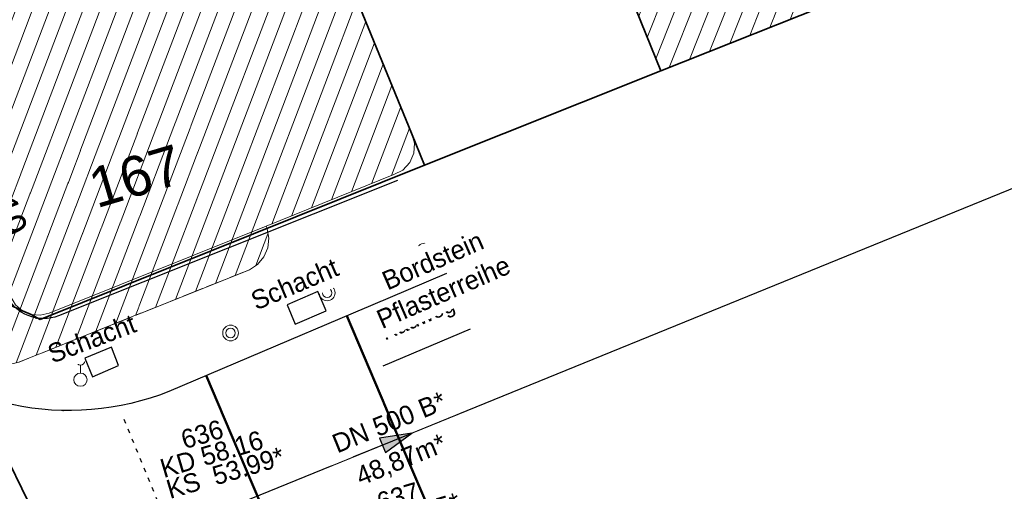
# Model space of a CAD drawing. Header units: metres. Extents: x 32365810 to 32367010, y 5620411 to 5622366.
# Tile 184 of 198: x 32366291 to 32366314, y 5622160 to 5622171. Entities that reach past the tile are written whole.
import ezdxf

# ---------------------------------------------------------------- set-up
doc = ezdxf.new("R2010")
doc.units = ezdxf.units.M
for name, pattern in [('1000.100', [0]), ('1000.212', [0.25, 0.1, -0.15]), ('1000.213', [4.5, 2.25, -2.25]), ('1000.214', [0]), ('1000.300', [0]), ('1600.1047', [0]), ('1600.2028', [0]), ('1600.2305', [0.75, 0.5, 0, 0, -0.25]), ('1600.2505', [0]), ('1600.2507', [0])]:
    doc.linetypes.add(name, pattern=pattern)
doc.layers.get('0').update_dxf_attribs({"color": 1, "linetype": 'CONTINUOUS'})
for name, color, linetype in [('Beschriftung Kanalbestand (AMT 66)', 7, 'CONTINUOUS'), ('Beschriftung Topographie', 7, 'CONTINUOUS'), ('Fahrbahnmarkierung', 7, 'CONTINUOUS'), ('Flurstücke_Grenzpunkte', 11, 'CONTINUOUS'), ('Gebäude', 31, 'CONTINUOUS'), ('Lagebezeichnungen', 12, 'CONTINUOUS'), ('Leitungen Kanalbestand (AMT 66)', 7, 'CONTINUOUS'), ('Symbole Topographie', 7, 'CONTINUOUS'), ('Topographie_ örtl. Aufnahme', 7, 'CONTINUOUS')]:
    doc.layers.add(name, color=color, linetype=linetype)
doc.styles.add('Beschriftung Fahrbahnmarkierung_ grau', font='Century Gothic.ttf')
doc.styles.add('Beschriftung Topographie_ blau', font='Century Gothic.ttf')
doc.styles.add('Flurstücksnummer - K 10 700', font='Arial.ttf')
doc.styles.add('Hausnummern NRW', font='Arial.ttf', dxfattribs={"width": 0.85})
doc.styles.add('Kanal Mischwasser_ Beschriftung allgemein_ dünn_ lila', font='Century Gothic.ttf')
doc.styles.add('Kanal_ Höhe_ NHN (Deckel_Sohle)_ lila', font='Century Gothic.ttf')
doc.styles.add('Koordinaten der Kartenecken - N 6 380', font='Arial.ttf')

# ---------------------------------------------------------------- blocks, each defined once
blk = doc.blocks.new('S1000.431', base_point=(0, -0.36))
at = {"color": 0, "lineweight": -2}
blk.add_line((0, -0.22), (0, -0.05), dxfattribs=at)
for centre, radius in [((0, 0.41), 0.09), ((0, 0.225), 0.09), ((0, 0.04), 0.09), ((0, -0.36), 0.14)]:
    blk.add_circle(centre, radius, dxfattribs=at)
blk = doc.blocks.new('S1000.451')
at = {"color": 0, "lineweight": -2}
for radius in [0.5, 0.3]:
    blk.add_circle((0, 0), radius, dxfattribs=at)
blk = doc.blocks.new('O145')
at = {"layer": 'Gebäude', "color": 7, "linetype": '1600.2507', "lineweight": 18}
for p, q in [((32366285.529, 5622171.89), (32366283.706, 5622171.074)), ((32366287.409, 5622167.293), (32366285.529, 5622171.89)), ((32366283.706, 5622171.074), (32366285.711, 5622166.07)), ((32366288.992, 5622167.946), (32366287.409, 5622167.293)), ((32366290.407, 5622164.415), (32366288.992, 5622167.946)), ((32366287.68, 5622165.951), (32366287.496, 5622166.325)), ((32366287.496, 5622166.325), (32366287.833, 5622166.013)), ((32366287.833, 5622166.013), (32366288.43, 5622166.254)), ((32366288.43, 5622166.254), (32366289.621, 5622163.281)), ((32366285.711, 5622166.07), (32366285.848, 5622165.843)), ((32366296.474, 5622166.091), (32366291.319, 5622164.026)), ((32366296.497, 5622166.035), (32366296.474, 5622166.091)), ((32366296.538, 5622165.807), (32366296.497, 5622166.035)), ((32366285.848, 5622165.843), (32366286.048, 5622165.669)), ((32366286.815, 5622165.601), (32366287.68, 5622165.951)), ((32366296.512, 5622165.577), (32366296.538, 5622165.807)), ((32366286.048, 5622165.669), (32366286.292, 5622165.566)), ((32366286.292, 5622165.566), (32366286.556, 5622165.542)), ((32366286.556, 5622165.542), (32366286.815, 5622165.601)), ((32366296.421, 5622165.365), (32366296.512, 5622165.577)), ((32366296.272, 5622165.187), (32366296.421, 5622165.365)), ((32366290.597, 5622162.863), (32366296.079, 5622165.06)), ((32366296.079, 5622165.06), (32366296.272, 5622165.187)), ((32366290.519, 5622164.226), (32366290.407, 5622164.415)), ((32366290.684, 5622164.081), (32366290.519, 5622164.226)), ((32366290.886, 5622163.995), (32366290.684, 5622164.081)), ((32366291.105, 5622163.976), (32366290.886, 5622163.995)), ((32366291.319, 5622164.026), (32366291.105, 5622163.976)), ((32366289.621, 5622163.281), (32366289.741, 5622163.079)), ((32366289.741, 5622163.079), (32366289.918, 5622162.924)), ((32366289.918, 5622162.924), (32366290.134, 5622162.831)), ((32366290.134, 5622162.831), (32366290.368, 5622162.81)), ((32366290.368, 5622162.81), (32366290.597, 5622162.863))]:
    blk.add_line(p, q, dxfattribs=at)
blk = doc.blocks.new('O516')
at = {"layer": 'Gebäude', "color": 7, "linetype": '1600.2305', "lineweight": 18}
for p, q in [((32366285.711, 5622166.07), (32366283.706, 5622171.074)), ((32366288.43, 5622166.254), (32366287.833, 5622166.013)), ((32366289.621, 5622163.281), (32366288.43, 5622166.254)), ((32366285.848, 5622165.843), (32366285.711, 5622166.07)), ((32366287.833, 5622166.013), (32366287.68, 5622165.951)), ((32366296.474, 5622166.091), (32366296.497, 5622166.035)), ((32366296.497, 5622166.035), (32366296.538, 5622165.807)), ((32366286.048, 5622165.669), (32366285.848, 5622165.843)), ((32366287.68, 5622165.951), (32366286.815, 5622165.601)), ((32366296.538, 5622165.807), (32366296.512, 5622165.577)), ((32366286.292, 5622165.566), (32366286.048, 5622165.669)), ((32366286.556, 5622165.542), (32366286.292, 5622165.566)), ((32366286.815, 5622165.601), (32366286.556, 5622165.542)), ((32366296.512, 5622165.577), (32366296.421, 5622165.365)), ((32366296.421, 5622165.365), (32366296.272, 5622165.187)), ((32366296.079, 5622165.06), (32366290.597, 5622162.863)), ((32366296.272, 5622165.187), (32366296.079, 5622165.06)), ((32366289.741, 5622163.079), (32366289.621, 5622163.281)), ((32366289.918, 5622162.924), (32366289.741, 5622163.079)), ((32366290.134, 5622162.831), (32366289.918, 5622162.924)), ((32366290.368, 5622162.81), (32366290.134, 5622162.831)), ((32366290.597, 5622162.863), (32366290.368, 5622162.81))]:
    blk.add_line(p, q, dxfattribs=at)
blk = doc.blocks.new('O802')
at = {"layer": 'Flurstücke_Grenzpunkte', "color": 7, "linetype": '1600.2028', "lineweight": 35}
for p, q in [((32366296.455, 5622176.79), (32366292.43, 5622174.985)), ((32366296.91, 5622175.679), (32366296.455, 5622176.79)), ((32366298.647, 5622171.437), (32366296.91, 5622175.679)), ((32366292.43, 5622174.985), (32366285.529, 5622171.89)), ((32366285.529, 5622171.89), (32366287.496, 5622166.325)), ((32366299.931, 5622168.303), (32366298.647, 5622171.437)), ((32366300.239, 5622167.548), (32366299.931, 5622168.303)), ((32366291.107, 5622163.877), (32366300.239, 5622167.548)), ((32366287.496, 5622166.325), (32366287.833, 5622166.013)), ((32366287.833, 5622166.013), (32366288.032, 5622165.828)), ((32366288.032, 5622165.828), (32366288.597, 5622165.364)), ((32366288.597, 5622165.364), (32366289.189, 5622164.935)), ((32366289.189, 5622164.935), (32366289.806, 5622164.544)), ((32366289.806, 5622164.544), (32366290.447, 5622164.19)), ((32366290.447, 5622164.19), (32366290.684, 5622164.081)), ((32366290.684, 5622164.081), (32366290.886, 5622163.995)), ((32366290.886, 5622163.995), (32366291.107, 5622163.877))]:
    blk.add_line(p, q, dxfattribs=at)
at = {"layer": 'Flurstücke_Grenzpunkte', "color": 7, "lineweight": 18, "insert": (32366293.510716, 5622166.818361), "char_height": 0.95, "attachment_point": 8, "rotation": 16.5125935, "line_spacing_factor": 0.69, "style": 'Flurstücksnummer - K 10 700', "bg_fill": 2}
blk.add_mtext('167', dxfattribs=at)
blk = doc.blocks.new('O1450')
at = {"layer": 'Flurstücke_Grenzpunkte', "color": 7, "linetype": '1600.2028', "lineweight": 35}
for p, q in [((32366312.572, 5622172.461), (32366305.853, 5622169.784)), ((32366305.853, 5622169.784), (32366300.239, 5622167.548)), ((32366291.107, 5622163.877), (32366300.239, 5622167.548)), ((32366287.68, 5622165.951), (32366296.254, 5622148.487)), ((32366290.447, 5622164.19), (32366290.684, 5622164.081)), ((32366290.684, 5622164.081), (32366290.886, 5622163.995)), ((32366290.886, 5622163.995), (32366291.107, 5622163.877))]:
    blk.add_line(p, q, dxfattribs=at)
blk = doc.blocks.new('O1529')
at = {"layer": 'Flurstücke_Grenzpunkte', "color": 7, "linetype": '1600.2028', "lineweight": 35}
blk.add_line((32366287.68, 5622165.951), (32366296.254, 5622148.487), dxfattribs=at)
blk = doc.blocks.new('O1871')
at = {"layer": 'Flurstücke_Grenzpunkte', "color": 7, "linetype": '1600.2028', "lineweight": 35}
for p, q in [((32366300.099, 5622186.742), (32366305.247, 5622189.366)), ((32366305.247, 5622189.366), (32366308.238, 5622182.464)), ((32366300.49, 5622186.08), (32366300.099, 5622186.742)), ((32366300.49, 5622186.08), (32366300.728, 5622186.185)), ((32366300.728, 5622186.185), (32366303.595, 5622180.212)), ((32366308.238, 5622182.464), (32366308.299, 5622182.322)), ((32366308.299, 5622182.322), (32366312.572, 5622172.461)), ((32366303.595, 5622180.212), (32366301.948, 5622179.473)), ((32366301.948, 5622179.473), (32366304.299, 5622173.641)), ((32366304.299, 5622173.641), (32366305.853, 5622169.784)), ((32366312.572, 5622172.461), (32366305.853, 5622169.784))]:
    blk.add_line(p, q, dxfattribs=at)
at = {"layer": 'Flurstücke_Grenzpunkte', "color": 7, "lineweight": 18, "insert": (32366305.704, 5622176.416), "char_height": 0.95, "attachment_point": 8, "line_spacing_factor": 0.69, "style": 'Flurstücksnummer - K 10 700', "bg_fill": 2}
blk.add_mtext('85', dxfattribs=at)
blk = doc.blocks.new('O1875')
at = {"layer": 'Flurstücke_Grenzpunkte', "color": 7, "linetype": '1600.2028', "lineweight": 35}
for p, q in [((32366304.299, 5622173.641), (32366305.853, 5622169.784)), ((32366299.931, 5622168.303), (32366298.647, 5622171.437)), ((32366305.853, 5622169.784), (32366300.239, 5622167.548)), ((32366300.239, 5622167.548), (32366299.931, 5622168.303))]:
    blk.add_line(p, q, dxfattribs=at)
blk = doc.blocks.new('O2013')
at = {"layer": 'Gebäude', "color": 7, "linetype": '1600.2505', "lineweight": 18}
for p, q in [((32366308.299, 5622182.322), (32366303.595, 5622180.212)), ((32366312.572, 5622172.461), (32366308.299, 5622182.322)), ((32366303.595, 5622180.212), (32366301.948, 5622179.473)), ((32366301.948, 5622179.473), (32366304.299, 5622173.641)), ((32366304.299, 5622173.641), (32366305.853, 5622169.784)), ((32366305.853, 5622169.784), (32366312.572, 5622172.461))]:
    blk.add_line(p, q, dxfattribs=at)
at = {"layer": 'Lagebezeichnungen', "color": 7, "lineweight": 18, "insert": (32366309.012, 5622171.58), "char_height": 0.7, "attachment_point": 8, "rotation": 21.7377, "line_spacing_factor": 0.69, "style": 'Hausnummern NRW', "bg_fill": 2}
blk.add_mtext('5', dxfattribs=at)
at = {"layer": 'Lagebezeichnungen', "color": 7, "lineweight": 18, "insert": (32366308.591, 5622172.49), "char_height": 0.457, "attachment_point": 8, "rotation": 21.7377, "line_spacing_factor": 0.69, "style": 'Koordinaten der Kartenecken - N 6 380', "bg_fill": 2}
blk.add_mtext('5', dxfattribs=at)
blk = doc.blocks.new('O2030')
at = {"layer": 'Gebäude', "color": 7, "linetype": '1600.2505', "lineweight": 18}
for p, q in [((32366299.931, 5622168.303), (32366298.647, 5622171.437)), ((32366300.001, 5622168.071), (32366299.931, 5622168.303)), ((32366299.988, 5622167.829), (32366300.001, 5622168.071)), ((32366299.893, 5622167.606), (32366299.988, 5622167.829)), ((32366299.511, 5622167.319), (32366299.727, 5622167.429)), ((32366299.727, 5622167.429), (32366299.893, 5622167.606)), ((32366296.474, 5622166.091), (32366299.511, 5622167.319)), ((32366296.497, 5622166.035), (32366296.474, 5622166.091)), ((32366296.538, 5622165.807), (32366296.497, 5622166.035)), ((32366296.512, 5622165.577), (32366296.538, 5622165.807)), ((32366296.421, 5622165.365), (32366296.512, 5622165.577)), ((32366296.272, 5622165.187), (32366296.421, 5622165.365)), ((32366290.597, 5622162.863), (32366296.079, 5622165.06)), ((32366296.079, 5622165.06), (32366296.272, 5622165.187))]:
    blk.add_line(p, q, dxfattribs=at)
at = {"layer": 'Lagebezeichnungen', "color": 7, "lineweight": 18, "insert": (32366290.005158, 5622166.180379), "char_height": 0.7, "attachment_point": 8, "rotation": 292.2271127, "line_spacing_factor": 0.69, "style": 'Hausnummern NRW', "bg_fill": 2}
blk.add_mtext('19', dxfattribs=at)
blk = doc.blocks.new('*X1031')
at = {"color": 253, "linetype": '1600.1047', "lineweight": 18, "true_color": 0xb2b2b2}
for p, q in [((32366304.515238, 5622173.104302), (32366308.129447, 5622182.245946)), ((32366304.31171, 5622173.609455), (32366307.639277, 5622182.026078)), ((32366304.718766, 5622172.599148), (32366308.436922, 5622182.003711)), ((32366304.108131, 5622174.11448), (32366307.149107, 5622181.80621)), ((32366303.904548, 5622174.619496), (32366306.658937, 5622181.586342)), ((32366304.922294, 5622172.093995), (32366308.647781, 5622181.517101)), ((32366303.700966, 5622175.124512), (32366306.168766, 5622181.366474)), ((32366303.497383, 5622175.629528), (32366305.678596, 5622181.146606)), ((32366305.125822, 5622171.588842), (32366308.858641, 5622181.030491)), ((32366303.293801, 5622176.134544), (32366305.188426, 5622180.926738)), ((32366303.090218, 5622176.63956), (32366304.698256, 5622180.70687)), ((32366305.329351, 5622171.083688), (32366309.0695, 5622180.543881)), ((32366302.683053, 5622177.649592), (32366303.717916, 5622180.267134)), ((32366302.886636, 5622177.144576), (32366304.208086, 5622180.487002)), ((32366302.479471, 5622178.154609), (32366303.227721, 5622180.047204)), ((32366305.532879, 5622170.578535), (32366309.28036, 5622180.057271)), ((32366302.275888, 5622178.659625), (32366302.737518, 5622179.827252)), ((32366302.072306, 5622179.164641), (32366302.247314, 5622179.607301)), ((32366305.736407, 5622170.073382), (32366309.491219, 5622179.570661)), ((32366306.057446, 5622169.865456), (32366309.702078, 5622179.084051)), ((32366306.536085, 5622170.056156), (32366309.912938, 5622178.597441)), ((32366307.014723, 5622170.246856), (32366310.123797, 5622178.110831)), ((32366307.493362, 5622170.437557), (32366310.334657, 5622177.624221)), ((32366307.972, 5622170.628257), (32366310.545516, 5622177.137611)), ((32366308.450639, 5622170.818957), (32366310.756376, 5622176.651001)), ((32366308.929277, 5622171.009658), (32366310.967235, 5622176.164391)), ((32366309.407916, 5622171.200358), (32366311.178094, 5622175.677781)), ((32366309.886554, 5622171.391058), (32366311.388954, 5622175.191171)), ((32366310.365193, 5622171.581759), (32366311.599813, 5622174.704561)), ((32366310.843831, 5622171.772459), (32366311.810673, 5622174.217951)), ((32366311.32247, 5622171.963159), (32366312.021532, 5622173.731341)), ((32366311.801108, 5622172.153859), (32366312.232392, 5622173.24473)), ((32366312.279747, 5622172.34456), (32366312.443251, 5622172.75812))]:
    blk.add_line(p, q, dxfattribs=at)
blk = doc.blocks.new('*X1037')
at = {"color": 253, "linetype": '1600.1047', "lineweight": 18, "true_color": 0xb2b2b2}
for p, q in [((32366291.005867, 5622163.02686), (32366296.203189, 5622176.677076)), ((32366291.479384, 5622163.21663), (32366296.554729, 5622176.546485)), ((32366290.53692, 5622162.849095), (32366295.719305, 5622176.46008)), ((32366290.129505, 5622162.832935), (32366295.235421, 5622176.243083)), ((32366289.801695, 5622163.025849), (32366294.751538, 5622176.026087)), ((32366291.952901, 5622163.406399), (32366296.762669, 5622176.038746)), ((32366289.351993, 5622163.952501), (32366293.78377, 5622175.592094)), ((32366289.557722, 5622163.438955), (32366294.267654, 5622175.809091)), ((32366289.146263, 5622164.466048), (32366293.299886, 5622175.375098)), ((32366292.426418, 5622163.596169), (32366296.970605, 5622175.530994)), ((32366288.940534, 5622164.979594), (32366292.816003, 5622175.158102)), ((32366288.734804, 5622165.493141), (32366292.332117, 5622174.941101)), ((32366292.899935, 5622163.785939), (32366297.17853, 5622175.023212)), ((32366288.529075, 5622166.006687), (32366291.848225, 5622174.724082)), ((32366288.184196, 5622166.154773), (32366291.364332, 5622174.507063)), ((32366293.373453, 5622163.975708), (32366297.386454, 5622174.515431)), ((32366287.709971, 5622165.963145), (32366290.88044, 5622174.290044)), ((32366287.235624, 5622165.771195), (32366290.396548, 5622174.073026)), ((32366293.84697, 5622164.165478), (32366297.594379, 5622174.00765)), ((32366286.765244, 5622165.589666), (32366289.912655, 5622173.856007)), ((32366286.352864, 5622165.560467), (32366289.428763, 5622173.638988)), ((32366294.320487, 5622164.355248), (32366297.802303, 5622173.499868)), ((32366286.00663, 5622165.704992), (32366288.944871, 5622173.421969)), ((32366285.731446, 5622166.036123), (32366288.460978, 5622173.20495)), ((32366285.522349, 5622166.540827), (32366287.977086, 5622172.987932)), ((32366294.794004, 5622164.545017), (32366298.010228, 5622172.992087)), ((32366285.110853, 5622167.567822), (32366287.009301, 5622172.553894)), ((32366285.316601, 5622167.054324), (32366287.493194, 5622172.770913)), ((32366284.905105, 5622168.08132), (32366286.525409, 5622172.336875)), ((32366295.267522, 5622164.734787), (32366298.218153, 5622172.484306)), ((32366284.699357, 5622168.594818), (32366286.041517, 5622172.119856)), ((32366284.493609, 5622169.108315), (32366285.557624, 5622171.902837)), ((32366295.741039, 5622164.924557), (32366298.426077, 5622171.976525)), ((32366284.287861, 5622169.621813), (32366285.073914, 5622171.686297)), ((32366284.082113, 5622170.135311), (32366284.590215, 5622171.469787)), ((32366296.606883, 5622166.144731), (32366298.634002, 5622171.468743)), ((32366283.876365, 5622170.648809), (32366284.106517, 5622171.253277)), ((32366297.081163, 5622166.336504), (32366298.841978, 5622170.961097)), ((32366297.555443, 5622166.528278), (32366299.049957, 5622170.453459)), ((32366298.029723, 5622166.720051), (32366299.257936, 5622169.945821)), ((32366298.504003, 5622166.911825), (32366299.465915, 5622169.438184)), ((32366298.978284, 5622167.103598), (32366299.673894, 5622168.930546)), ((32366299.452564, 5622167.295371), (32366299.881874, 5622168.422908)), ((32366296.232273, 5622165.160859), (32366296.518846, 5622165.913512))]:
    blk.add_line(p, q, dxfattribs=at)
blk = doc.blocks.new('S1000.370')
at = {"lineweight": -2}
blk.add_hatch(color=0, dxfattribs=at).paths.add_polyline_path([(0.065, 0), (-0.06, 0), (0, 0.25)], flags=0)
at = {"color": 0, "lineweight": -2}
for p, q in [((0, 0.25), (-0.06, 0)), ((0, -0.25), (0, 0.25)), ((0.065, 0), (0, 0.25)), ((-0.06, 0), (0.065, 0))]:
    blk.add_line(p, q, dxfattribs=at)

msp = doc.modelspace()

# ---------------------------------------------------------------- linework, layer by layer
at = {"layer": 'Topographie_ örtl. Aufnahme', "color": 7, "true_color": 0xffffff}
for p in [(32366300.787014, 5622165.012887, 57.809), (32366291.005097, 5622163.90749, 58.303), (32366291.652697, 5622161.713827, 58.126)]:
    msp.add_point(p, dxfattribs=at)

# ---------------------------------------------------------------- block references
at = {"layer": 'Symbole Topographie', "color": 7, "lineweight": 18}
for name, p, xscale, yscale, zscale in [('S1000.451', (32366300.242467, 5622165.500243, 57.942), 0.375, 0.375, 0.375), ('S1000.451', (32366297.925957, 5622164.508619, 58.062), 0.375, 0.375, 0.375), ('S1000.451', (32366295.630046, 5622163.556181, 58.201), 0.375, 0.375, 0.375), ('S1000.431', (32366292.061032, 5622162.446278, 58.242), 1.125, 1.125, 1.125)]:
    msp.add_blockref(name, p, dxfattribs=dict(at, xscale=xscale, yscale=yscale, zscale=zscale))

# ---------------------------------------------------------------- texts
at = {"layer": 'Beschriftung Kanalbestand (AMT 66)', "color": 200, "lineweight": 25, "true_color": 0xd600ff, "char_height": 0.45, "line_spacing_factor": 0.69, "bg_fill": 2}
for s, insert, attachment_point, rotation, style in [('DN 500 B*', (32366299.398414, 5622161.433753), 5, 22.1742755, 'Kanal Mischwasser_ Beschriftung allgemein_ dünn_ lila'), ('    636\\PKD 58.16\\PKS  53.99*', (32366293.978201, 5622160.318327), 4, 16.5124674, 'Kanal_ Höhe_ NHN (Deckel_Sohle)_ lila')]:
    msp.add_mtext(s, dxfattribs=dict(at, insert=insert, attachment_point=attachment_point, rotation=rotation, style=style))
at = {"layer": 'Fahrbahnmarkierung', "color": 253, "lineweight": 25, "true_color": 0x999999, "insert": (32366300.189271, 5622163.630279), "char_height": 0.375, "attachment_point": 8, "rotation": 23.0410899, "line_spacing_factor": 0.69, "style": 'Beschriftung Fahrbahnmarkierung_ grau', "bg_fill": 2}
msp.add_mtext('Radweg', dxfattribs=at)

# ---------------------------------------------------------------- next in the draw order: texts
at = {"layer": 'Beschriftung Kanalbestand (AMT 66)', "color": 200, "lineweight": 25, "true_color": 0xd600ff, "insert": (32366299.693285, 5622160.512259), "char_height": 0.45, "attachment_point": 5, "rotation": 22.1742755, "line_spacing_factor": 0.69, "style": 'Kanal Mischwasser_ Beschriftung allgemein_ dünn_ lila', "bg_fill": 2}
msp.add_mtext('48,87m*', dxfattribs=at)
at = {"layer": 'Beschriftung Topographie', "color": 142, "lineweight": 25, "true_color": 0x0087cd, "char_height": 0.45, "attachment_point": 5, "line_spacing_factor": 0.69, "style": 'Beschriftung Topographie_ blau', "bg_fill": 2}
for s, insert, rotation in [('Schacht', (32366297.153663, 5622164.719182), 23.04756), ('Pflasterreihe', (32366300.690381, 5622164.524346), 23.5628639), ('Schacht', (32366292.331586, 5622163.419862), 20.6903255)]:
    msp.add_mtext(s, dxfattribs=dict(at, insert=insert, rotation=rotation))

# ---------------------------------------------------------------- next in the draw order: block references
at = {"layer": 'Gebäude', "color": 7, "true_color": 0xffffff}
for name in ['O145', 'O516']:
    msp.add_blockref(name, (0, 0), dxfattribs=at)

# ---------------------------------------------------------------- next in the draw order: texts
at = {"layer": 'Beschriftung Kanalbestand (AMT 66)', "color": 200, "lineweight": 25, "true_color": 0xd600ff, "insert": (32366299.756635, 5622159.164135), "char_height": 0.45, "attachment_point": 5, "rotation": 16.5124674, "line_spacing_factor": 0.69, "style": 'Kanal_ Höhe_ NHN (Deckel_Sohle)_ lila', "bg_fill": 2}
msp.add_mtext('637\\PKD 56.45*\\PKS  51.24*', dxfattribs=at)
at = {"layer": 'Beschriftung Topographie', "color": 142, "lineweight": 25, "true_color": 0x0087cd, "insert": (32366300.436765, 5622165.274435), "char_height": 0.45, "attachment_point": 5, "rotation": 23.5628639, "line_spacing_factor": 0.69, "style": 'Beschriftung Topographie_ blau', "bg_fill": 2}
msp.add_mtext('Bordstein', dxfattribs=at)

# ---------------------------------------------------------------- next in the draw order: block references
at = {"layer": 'Flurstücke_Grenzpunkte', "color": 7, "true_color": 0xffffff}
msp.add_blockref('O802', (0, 0), dxfattribs=at)

# ---------------------------------------------------------------- next in the draw order: block references
msp.add_blockref('O1450', (0, 0), dxfattribs=at)

# ---------------------------------------------------------------- next in the draw order: block references
msp.add_blockref('O1529', (0, 0), dxfattribs=at)

# ---------------------------------------------------------------- next in the draw order: block references
msp.add_blockref('O1871', (0, 0), dxfattribs=at)

# ---------------------------------------------------------------- next in the draw order: block references
msp.add_blockref('O1875', (0, 0), dxfattribs=at)

# ---------------------------------------------------------------- next in the draw order: block references
at = {"layer": 'Gebäude', "color": 7, "true_color": 0xffffff}
for name in ['O2013', 'O2030']:
    msp.add_blockref(name, (0, 0), dxfattribs=at)

# ---------------------------------------------------------------- next in the draw order: linework, layer by layer
at = {"layer": 'Fahrbahnmarkierung', "color": 253, "linetype": '1000.214', "lineweight": 50, "true_color": 0x999999}
for p, q in [((32366298.391665, 5622163.963981), (32366300.864127, 5622158.150816)), ((32366295.052592, 5622162.543803), (32366297.525055, 5622156.730638))]:
    msp.add_line(p, q, dxfattribs=at)
at = {"layer": 'Fahrbahnmarkierung', "color": 253, "linetype": '1000.213', "lineweight": 25, "true_color": 0x999999}
msp.add_line((32366301.321516, 5622163.649125), (32366298.953881, 5622162.642119), dxfattribs=at)
at = {"layer": 'Fahrbahnmarkierung', "color": 253, "linetype": '1000.212', "lineweight": 25, "true_color": 0x999999}
msp.add_line((32366293.091925, 5622161.506217), (32366297.154544, 5622151.640348), dxfattribs=at)
at = {"layer": 'Leitungen Kanalbestand (AMT 66)', "color": 200, "linetype": '1000.300', "lineweight": 25, "true_color": 0xd600ff}
msp.add_line((32366295.692489, 5622159.447334, 58.157), (32366340.944704, 5622177.890712), dxfattribs=at)
at = {"layer": 'Topographie_ örtl. Aufnahme', "color": 142, "linetype": '1000.100', "lineweight": 25, "true_color": 0x0087cd}
for p, q in [((32366299.600342, 5622167.183231, 57.999), (32366291.539634, 5622163.962193, 58.29)), ((32366300.7593, 5622164.970987, 57.809), (32366294.16181, 5622162.164934, 58.085)), ((32366297.707086, 5622164.539512, 58.091), (32366296.971133, 5622164.226398, 58.093)), ((32366297.902784, 5622164.07954, 58.072), (32366297.707086, 5622164.539512, 58.091)), ((32366296.971133, 5622164.226398, 58.093), (32366297.166832, 5622163.766426, 58.083)), ((32366297.166832, 5622163.766426, 58.083), (32366297.902784, 5622164.07954, 58.072)), ((32366292.797933, 5622163.222834, 58.266), (32366292.164893, 5622162.959355, 58.249)), ((32366292.965227, 5622162.783803, 58.263), (32366292.797933, 5622163.222834, 58.266)), ((32366292.164893, 5622162.959355, 58.249), (32366292.345808, 5622162.510767, 58.232)), ((32366292.345808, 5622162.510767, 58.232), (32366292.965227, 5622162.783803, 58.263))]:
    msp.add_line(p, q, dxfattribs=at)
for points in [[(32366291.539634, 5622163.962193, 58.29), (32366291.452102, 5622163.933891, 58.292941), (32366291.362339, 5622163.913755, 58.295882), (32366291.271104, 5622163.901955, 58.298824), (32366291.179172, 5622163.898591, 58.301765), (32366291.087319, 5622163.903692, 58.304706), (32366290.996325, 5622163.917214, 58.307647), (32366290.906958, 5622163.939043, 58.310588), (32366290.819977, 5622163.968995, 58.313529), (32366290.736116, 5622164.006815, 58.316471), (32366290.656087, 5622164.052183, 58.319412), (32366290.580568, 5622164.104716, 58.322353), (32366290.510196, 5622164.163968, 58.325294), (32366290.44557, 5622164.229437, 58.328235), (32366290.387234, 5622164.30057, 58.331176), (32366290.335684, 5622164.376764, 58.334118), (32366290.291357, 5622164.457374, 58.337059), (32366290.254626, 5622164.541717, 58.34)], [(32366294.16181, 5622162.164934, 58.085), (32366293.939849, 5622162.082123, 58.0892), (32366293.715016, 5622162.007458, 58.0934), (32366293.487612, 5622161.941038, 58.0976), (32366293.257938, 5622161.882951, 58.1018), (32366293.026299, 5622161.833275, 58.106), (32366292.793003, 5622161.792074, 58.1102), (32366292.55836, 5622161.759405, 58.1144), (32366292.322683, 5622161.73531, 58.1186), (32366292.086284, 5622161.719822, 58.1228), (32366291.849477, 5622161.71296, 58.127), (32366291.612578, 5622161.714735, 58.1312), (32366291.375901, 5622161.725144, 58.1354), (32366291.13976, 5622161.744173, 58.1396), (32366290.90447, 5622161.771797, 58.1438), (32366290.670344, 5622161.807979, 58.148), (32366290.437691, 5622161.85267, 58.1522)]]:
    msp.add_polyline3d(points, dxfattribs=at)

# ---------------------------------------------------------------- next in the draw order: block references
at = {"layer": 'Gebäude', "color": 7, "true_color": 0xffffff}
for name in ['*X1031', '*X1037']:
    msp.add_blockref(name, (0, 0), dxfattribs=at)
at = {"layer": 'Leitungen Kanalbestand (AMT 66)', "color": 200, "lineweight": 25, "true_color": 0xd600ff, "xscale": 3.0025, "yscale": 3.0025, "zscale": 3.0025, "rotation": 292.174051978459}
msp.add_blockref('S1000.370', (32366299.239063, 5622160.892806), dxfattribs=at)

doc.saveas('drawing.dxf')
